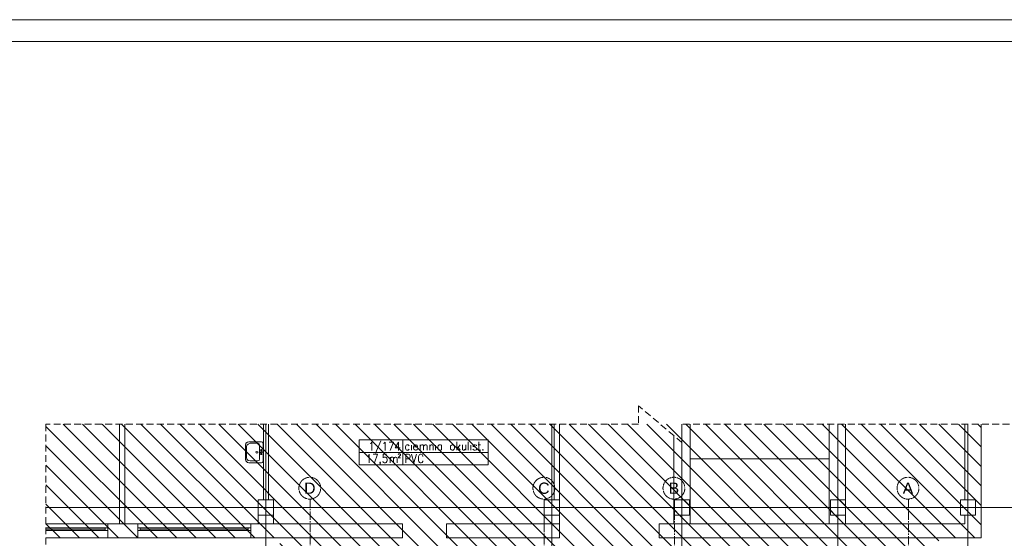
# Model space of a CAD drawing. Header units: millimetres. Extents: x -1413 to 4627, y 0 to 12711.
# Tile 246 of 247: x 1196 to 3467, y 11515 to 12711. Entities that reach past the tile are written whole.
import ezdxf
from ezdxf.enums import TextEntityAlignment as Align

# ---------------------------------------------------------------- set-up
doc = ezdxf.new("R2010")
doc.units = ezdxf.units.MM
for name, pattern in [('ACAD_ISO02W100', [15, 12, -3]), ('CACHE2', [4.7625, 3.175, -1.5875]), ('CENTER2', [28.575, 19.05, -3.175, 3.175, -3.175]), ('DASHED2', [0.375, 0.25, -0.125])]:
    doc.linetypes.add(name, pattern=pattern)
for name, color, linetype, lineweight in [('sq_bud istn', 253, 'Continuous', 15), ('SQ_Opisy', 7, 'Continuous', 18), ('SQ_Osie', 220, 'CENTER2', 9), ('SQ_ZAKRES_OPRACOWANIA', 7, 'ACAD_ISO02W100', 20)]:
    doc.layers.add(name, color=color, linetype=linetype, lineweight=lineweight)
doc.styles.get("Standard").update_dxf_attribs({"font": 'arial.ttf'})
pattern_1 = [(135, (-52710.16, -21414.304), (-22.45064, -22.45064), [])]

# ---------------------------------------------------------------- blocks, each defined once
blk = doc.blocks.new('stan projektowany')
at = {"layer": 'sq_bud istn'}
h = blk.add_hatch(dxfattribs=at)
h.set_pattern_fill('LINE', color=256, scale=10, angle=135)
h.set_pattern_definition(pattern_1)
h.paths.add_polyline_path([(-15144.6, 11515.6), (-15046.6, 11515.6), (-15046.6, 11778), (-17204.5, 11778), (-17204.5, 11515.6), (-16664.6, 11515.6), (-16668, 10408.7), (-17204.5, 10408.7), (-17204.5, 8874.3), (-16668, 8874.3), (-16668, 8504), (-16382.6, 8503.7), (-16382.9, 8841.2), (-16219.6, 8841.2), (-16219.6, 9267.6), (-16019.6, 9267.6), (-16019.6, 10563.1), (-15789.6, 10563.1), (-15789.6, 10483.6), (-15752.6, 10483.6), (-15144.6, 10483.6)])
h = blk.add_hatch(dxfattribs=at)
h.set_pattern_fill('LINE', color=256, scale=10, angle=135)
h.set_pattern_definition(pattern_1)
h.paths.add_polyline_path([(-16714.6, 11568.1), (-16679.6, 11568.1), (-16679.6, 11603.1), (-16714.6, 11603.1)])
h.paths.add_polyline_path([(-16054.6, 11568.1), (-16019.6, 11568.1), (-16019.6, 11603.1), (-16054.6, 11603.1)])
h.paths.add_polyline_path([(-15754.6, 11568.1), (-15719.6, 11568.1), (-15719.6, 11603.1), (-15754.6, 11603.1)])
h.paths.add_polyline_path([(-15394.6, 11568.1), (-15359.6, 11568.1), (-15359.6, 11603.1), (-15394.6, 11603.1)])
h.paths.add_polyline_path([(-15094.6, 11568.1), (-15059.6, 11568.1), (-15059.6, 11603.1), (-15094.6, 11603.1)])
for p, q in [((-17034.7, 11547.6), (-17034.7, 11778)), ((-17022.7, 11547.6), (-17022.7, 11778)), ((-16702.7, 11603.1), (-16702.7, 11778)), ((-16697.1, 11311.3), (-16697.1, 11778)), ((-16690.7, 11603.1), (-16690.7, 11778)), ((-16037.1, 11311.3), (-16037.1, 11778)), ((-16031.6, 11603.1), (-16031.6, 11778)), ((-16019.6, 11547.6), (-16019.6, 11778)), ((-15737.1, 11311.3), (-15737.1, 11778)), ((-15718.1, 11547.6), (-15718.1, 11778)), ((-15397.6, 11547.6), (-15397.6, 11778)), ((-15377.1, 11311.3), (-15377.1, 11778)), ((-15359.6, 11547.6), (-15359.6, 11778)), ((-15084.6, 11778), (-15084.6, 11603.5)), ((-15077.1, 11311.3), (-15077.1, 11778)), ((-15046.6, 11515.6), (-15046.6, 11778)), ((-15756.1, 11547.6), (-15756.1, 11751.6)), ((-14963, 11585.6), (-17204.5, 11585.6)), ((-16714.6, 11547.6), (-16714.6, 11568.1)), ((-16679.6, 11547.6), (-16679.6, 11568.1)), ((-16054.6, 11547.6), (-16054.6, 11568.1)), ((-15084.6, 11547.6), (-15084.6, 11568.8)), ((-17061.6, 11547.6), (-16992.6, 11547.6)), ((-17061.6, 11515.6), (-17061.6, 11547.6)), ((-16992.6, 11515.6), (-16992.6, 11547.6)), ((-16731.6, 11547.6), (-16381.5, 11547.6)), ((-16731.6, 11515.6), (-16731.6, 11547.6)), ((-16381.5, 11547.6), (-16381.5, 11515.6)), ((-16280, 11515.6), (-16280, 11547.6)), ((-16280, 11547.6), (-16019.6, 11547.6)), ((-16019.6, 11515.6), (-16019.6, 11547.6)), ((-15789.6, 11547.6), (-15084.6, 11547.6)), ((-15789.6, 11515.6), (-15789.6, 11547.6)), ((-17204.5, 11538.6), (-17067.6, 11538.6)), ((-17204.5, 11535.6), (-17067.6, 11535.6)), ((-17204.5, 11532.6), (-17067.6, 11532.6)), ((-16986.6, 11538.6), (-16737.6, 11538.6)), ((-16986.6, 11535.6), (-16737.6, 11535.6)), ((-16986.6, 11532.6), (-16737.6, 11532.6)), ((-16992.6, 11515.6), (-17061.6, 11515.6)), ((-16381.5, 11515.6), (-16731.6, 11515.6)), ((-16019.6, 11515.6), (-16280, 11515.6)), ((-15789.6, 11515.6), (-15046.6, 11515.6)), ((-15046.6, 11515.6), (-15789.6, 11515.6)), ((-15144.6, 11515.6), (-15789.6, 11515.6))]:
    blk.add_line(p, q, dxfattribs=at)
for points in [[(-16736.1, 11689), (-16739.5, 11689.8), (-16742.8, 11693.2), (-16743.7, 11697.4), (-16743.7, 11729.6), (-16742.8, 11733.8), (-16739.5, 11736.4), (-16736.1, 11737.2), (-16707.3, 11737.2), (-16704.8, 11736.4), (-16703.1, 11733.8), (-16703.1, 11693.2), (-16704.8, 11689.8), (-16707.3, 11689)], [(-16733.5, 11693.2), (-16737.8, 11694), (-16741.2, 11697.4), (-16742, 11700.8), (-16742, 11725.4), (-16741.2, 11729.6), (-16737.8, 11732.1), (-16733.5, 11733.8), (-16715.8, 11733.8), (-16712.4, 11732.1), (-16711.5, 11729.6), (-16711.5, 11697.4), (-16712.4, 11694), (-16715.8, 11693.2)], [(-16184.4, 11683.9), (-16184.4, 11741.4), (-16380.7, 11741.4), (-16481.4, 11741.4), (-16481.4, 11683.9), (-16380.7, 11683.9), (-16380.7, 11741.4), (-16380.7, 11683.9)], [(-16267.3, 11730.4), (-16269, 11729.6), (-16270.7, 11727.9), (-16270.7, 11720.3), (-16269, 11718.6), (-16267.3, 11717.7), (-16264.7, 11717.7), (-16263.9, 11718.6), (-16262.2, 11720.3), (-16261.4, 11722.8), (-16261.4, 11725.4), (-16262.2, 11727.9), (-16263.9, 11729.6), (-16264.7, 11730.4)], [(-16717.5, 11715.2), (-16719.1, 11714.4), (-16720, 11713.5), (-16719.1, 11711.8), (-16717.5, 11711), (-16715.8, 11711.8), (-16715.8, 11714.4)], [(-16707.3, 11719.4), (-16708.2, 11718.6), (-16709, 11717.7), (-16708.2, 11716.9), (-16706.5, 11716.9), (-16706.5, 11718.6)], [(-16707.3, 11715.2), (-16709, 11714.4), (-16709, 11711.8), (-16706.5, 11711.8), (-16705.6, 11713.5), (-16706.5, 11714.4)], [(-16707.3, 11709.3), (-16708.2, 11709.3), (-16709, 11708.4), (-16708.2, 11707.6), (-16706.5, 11707.6), (-16706.5, 11709.3)], [(-16196.2, 11719.4), (-16197.1, 11718.6), (-16196.2, 11717.7), (-16195.4, 11718.6)], [(-16714.6, 11568.1), (-16679.6, 11568.1), (-16679.6, 11603.1), (-16714.6, 11603.1)], [(-16054.6, 11568.1), (-16019.6, 11568.1), (-16019.6, 11603.1), (-16054.6, 11603.1)], [(-15754.6, 11568.1), (-15719.6, 11568.1), (-15719.6, 11603.1), (-15754.6, 11603.1)], [(-15394.6, 11568.1), (-15359.6, 11568.1), (-15359.6, 11603.1), (-15394.6, 11603.1)], [(-15094.6, 11568.1), (-15059.6, 11568.1), (-15059.6, 11603.1), (-15094.6, 11603.1)], [(-17061.6, 11532.6), (-17061.6, 11538.6), (-17067.6, 11538.6), (-17067.6, 11532.6)], [(-16986.6, 11532.6), (-16986.6, 11538.6), (-16992.6, 11538.6), (-16992.6, 11532.6)], [(-16731.6, 11532.6), (-16731.6, 11538.6), (-16737.6, 11538.6), (-16737.6, 11532.6)]]:
    blk.add_lwpolyline(points, close=True, dxfattribs=at)
for points in [[(-16456, 11733), (-16454.3, 11733.8), (-16452.6, 11736.4), (-16452.6, 11716.9)], [(-16431.5, 11739.7), (-16444.1, 11711)], [(-16425.5, 11733), (-16423.8, 11733.8), (-16422.1, 11736.4), (-16422.1, 11716.9)], [(-16410.3, 11716.9), (-16402.7, 11736.4), (-16412.8, 11736.4)], [(-16390.8, 11716.9), (-16390.8, 11736.4), (-16398.5, 11723.7), (-16387.4, 11723.7)], [(-16366.3, 11727.9), (-16368, 11729.6), (-16368.8, 11730.4), (-16371.4, 11730.4), (-16373.1, 11729.6), (-16373.9, 11727.9), (-16374.8, 11725.4), (-16374.8, 11722.8), (-16373.9, 11720.3), (-16373.1, 11718.6), (-16371.4, 11717.7), (-16368.8, 11717.7), (-16368, 11718.6), (-16366.3, 11720.3)], [(-16361.2, 11729.6), (-16361.2, 11717.7)], [(-16356.1, 11725.4), (-16346.8, 11725.4), (-16346.8, 11727.1), (-16347.7, 11728.7), (-16348.5, 11729.6), (-16350.2, 11730.4), (-16351.9, 11730.4), (-16353.6, 11729.6), (-16355.3, 11727.9), (-16356.1, 11725.4), (-16356.1, 11722.8), (-16355.3, 11720.3), (-16353.6, 11718.6), (-16351.9, 11717.7), (-16350.2, 11717.7), (-16348.5, 11718.6), (-16346.8, 11720.3)], [(-16340.9, 11730.4), (-16340.9, 11717.7)], [(-16340.9, 11727.1), (-16339.2, 11729.6), (-16337.5, 11730.4), (-16335, 11730.4), (-16334.1, 11729.6), (-16333.3, 11727.1), (-16333.3, 11717.7)], [(-16333.3, 11727.1), (-16330.7, 11729.6), (-16329.1, 11730.4), (-16327.4, 11730.4), (-16325.7, 11729.6), (-16324.8, 11727.1), (-16324.8, 11717.7)], [(-16318.9, 11730.4), (-16318.9, 11717.7)], [(-16318.9, 11727.1), (-16317.2, 11729.6), (-16315.5, 11730.4), (-16313, 11730.4), (-16312.1, 11729.6), (-16311.3, 11727.1), (-16311.3, 11717.7)], [(-16305.4, 11729.6), (-16305.4, 11717.7)], [(-16291.8, 11727.9), (-16292.7, 11729.6), (-16294.4, 11730.4), (-16296.9, 11730.4), (-16297.8, 11729.6), (-16299.4, 11727.9), (-16300.3, 11725.4), (-16300.3, 11722.8), (-16299.4, 11720.3), (-16297.8, 11718.6), (-16296.9, 11717.7), (-16294.4, 11717.7), (-16292.7, 11718.6), (-16291.8, 11720.3)], [(-16291.8, 11730.4), (-16291.8, 11717.7)], [(-16256.3, 11737.2), (-16256.3, 11717.7)], [(-16248.7, 11730.4), (-16256.3, 11721.1)], [(-16253.8, 11725.4), (-16248.7, 11717.7)], [(-16243.6, 11730.4), (-16243.6, 11718.6), (-16241.9, 11717.7), (-16239.4, 11717.7), (-16238.5, 11718.6), (-16236, 11721.1)], [(-16236, 11730.4), (-16236, 11717.7)], [(-16230.1, 11737.2), (-16230.1, 11717.7)], [(-16224.1, 11729.6), (-16224.1, 11717.7)], [(-16211.4, 11727.9), (-16211.4, 11729.6), (-16214, 11730.4), (-16216.5, 11730.4), (-16218.2, 11729.6), (-16219.1, 11727.9), (-16218.2, 11726.2), (-16216.5, 11725.4), (-16213.1, 11724.5), (-16211.4, 11722.8), (-16211.4, 11718.6), (-16214, 11717.7), (-16216.5, 11717.7), (-16218.2, 11718.6), (-16219.1, 11720.3)], [(-16207.2, 11730.4), (-16202.1, 11730.4)], [(-16205.5, 11737.2), (-16205.5, 11721.1), (-16204.7, 11718.6), (-16203, 11717.7), (-16201.3, 11717.7)], [(-16184.4, 11712.7), (-16380.7, 11712.7), (-16481.4, 11712.7)], [(-16461.9, 11704.2), (-16460.2, 11705.1), (-16458.5, 11708.4), (-16458.5, 11689)], [(-16446.7, 11689), (-16439.1, 11708.4), (-16449.2, 11708.4)], [(-16418.8, 11708.4), (-16426.4, 11708.4), (-16426.4, 11700), (-16426.4, 11700.8), (-16423.8, 11701.7), (-16421.3, 11701.7), (-16419.6, 11700.8), (-16417.9, 11699.1), (-16417.1, 11696.6), (-16417.1, 11694), (-16417.9, 11691.5), (-16419.6, 11689.8), (-16421.3, 11689), (-16423.8, 11689), (-16426.4, 11689.8), (-16426.4, 11690.7), (-16427.2, 11692.4)], [(-16410.3, 11701.7), (-16410.3, 11689)], [(-16410.3, 11698.3), (-16407.8, 11700.8), (-16406.9, 11701.7), (-16404.4, 11701.7), (-16402.7, 11700.8), (-16402.7, 11689)], [(-16402.7, 11698.3), (-16400.1, 11700.8), (-16398.5, 11701.7), (-16396.8, 11701.7), (-16395.1, 11700.8), (-16394.2, 11698.3), (-16394.2, 11689)], [(-16391.7, 11707.6), (-16390.8, 11708.4), (-16390.8, 11709.3), (-16387.4, 11709.3), (-16387.4, 11708.4), (-16386.6, 11707.6), (-16386.6, 11706.7), (-16387.4, 11705.9), (-16388.3, 11704.2), (-16391.7, 11700), (-16386.6, 11700)], [(-16373.9, 11689), (-16373.9, 11708.4), (-16368, 11708.4), (-16365.4, 11707.6), (-16364.6, 11706.7), (-16363.8, 11704.2), (-16363.8, 11701.7), (-16364.6, 11700), (-16365.4, 11699.1), (-16368, 11698.3), (-16373.9, 11698.3)], [(-16361.2, 11708.4), (-16355.3, 11689), (-16349.4, 11708.4)], [(-16335, 11703.4), (-16335, 11705.1), (-16336.7, 11707.6), (-16338.4, 11708.4), (-16340.9, 11708.4), (-16342.6, 11707.6), (-16344.3, 11705.1), (-16345.1, 11703.4), (-16345.1, 11693.2), (-16344.3, 11691.5), (-16342.6, 11689.8), (-16340.9, 11689), (-16338.4, 11689), (-16336.7, 11689.8), (-16335, 11691.5), (-16335, 11693.2)], [(-16432.3, 11689.8), (-16433.1, 11689), (-16434, 11689.8), (-16433.1, 11690.7), (-16432.3, 11689.8), (-16432.3, 11688.1), (-16433.1, 11686.4), (-16434, 11685.6)], [(-15397.8, 11698.3), (-15717.7, 11698.3)], [(-17061.6, 11547.6), (-17204.5, 11547.6)], [(-16731.6, 11547.6), (-16992.6, 11547.6)], [(-17061.6, 11515.6), (-17204.5, 11515.6)], [(-16731.6, 11515.6), (-16992.6, 11515.6)]]:
    blk.add_lwpolyline(points, dxfattribs=at)
at = {"layer": 'SQ_Osie'}
for p, q in [((-16594.6, 11604.9), (-16594.6, 6094.7)), ((-16054.6, 11604.9), (-16054.6, 6094.7)), ((-15754.6, 11604.9), (-15754.6, 6094.7)), ((-15214.6, 11604.9), (-15214.6, 6094.7))]:
    blk.add_line(p, q, dxfattribs=at)
at = {"layer": 'SQ_Osie', "linetype": 'ByBlock'}
for centre in [(-16595.6, 11630.2), (-16055.6, 11630.2), (-15755.6, 11630.2), (-15215.6, 11630.2)]:
    blk.add_circle(centre, 25.2, dxfattribs=at)
at = {"layer": 'SQ_ZAKRES_OPRACOWANIA', "linetype": 'CACHE2', "ltscale": 5}
blk.add_lwpolyline([(-14814.6, 11778), (-15737.1, 11778), (-15737.1, 11735.4), (-15837.1, 11820.5), (-15837.1, 11778), (-17204.5, 11778), (-17204.5, 11035.8), (-17162, 11035.8), (-17247.1, 10935.8), (-17204.5, 10935.8), (-17204.5, 9500.9), (-17162, 9500.9), (-17247.1, 9400.9), (-17204.5, 9400.9), (-17204.5, 8139.9), (-18379.8, 8139.9), (-18379.8, 8097.4), (-18479.8, 8182.5), (-18479.8, 8139.9), (-19419.6, 8139.9), (-19419.6, 5921)], dxfattribs=at)
at = {"layer": 'SQ_Osie'}
for s, p in [('D', (-16595.6, 11630.2)), ('C', (-16055.6, 11630.2)), ('B', (-15755.6, 11630.2)), ('A', (-15215.6, 11630.2))]:
    blk.add_text(s, height=26, dxfattribs=at).set_placement(p, align=Align.MIDDLE_CENTER)

msp = doc.modelspace()

# ---------------------------------------------------------------- linework, layer by layer
at = {"layer": 'SQ_Opisy', "color": 7, "lineweight": 9, "true_color": 0xf7f7f7}
msp.add_lwpolyline([(-1413.2, 4301.1), (4626.8, 4301.1), (4626.8, 12711.1), (-1413.2, 12711.1)], close=True, dxfattribs=at)
at = {"layer": 'SQ_Opisy', "lineweight": 9}
msp.add_lwpolyline([(-1213.2, 4351.1), (4576.8, 4351.1), (4576.8, 12661.1), (-1213.2, 12661.1)], close=True, dxfattribs=at)

# ---------------------------------------------------------------- block references
at = {"layer": 'SQ_ZAKRES_OPRACOWANIA', "color": 251, "linetype": 'DASHED2', "ltscale": 100, "true_color": 0x636466}
msp.add_blockref('stan projektowany', (18460.6, 0), dxfattribs=at)

doc.saveas('drawing.dxf')
